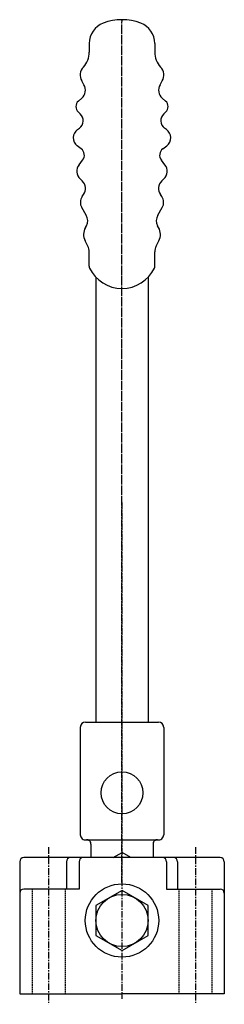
# Model space of a CAD drawing. Extents: x -228 to -189, y 174 to 362.
import ezdxf

# ---------------------------------------------------------------- set-up
doc = ezdxf.new("R2010")
doc.units = 0
doc.linetypes.add('CENTER', pattern=[2, 1.25, -0.25, 0.25, -0.25])
doc.linetypes.add('HIDDEN', pattern=[0.375, 0.25, -0.125])
doc.layers.get('0').update_dxf_attribs({"linetype": 'CONTINUOUS'})
doc.layers.add('BRAUER-1', color=1, linetype='CENTER')
doc.layers.add('BRAUER-2', color=4, linetype='HIDDEN')

msp = doc.modelspace()

# ---------------------------------------------------------------- linework, layer by layer
for p, q in [((-214.949991, 357.530741), (-214.949991, 355.867619)), ((-202.449991, 357.530741), (-202.449991, 355.867619)), ((-215.947031, 349.636503), (-216.372932, 350.381577)), ((-201.452952, 349.636503), (-201.027051, 350.381577)), ((-217.023697, 346.515876), (-216.3717, 347.089034)), ((-200.376286, 346.515876), (-201.028282, 347.089034)), ((-217.046384, 344.479406), (-216.6501, 344.115073)), ((-200.353599, 344.479406), (-200.749883, 344.115073)), ((-217.168602, 341.118977), (-216.826531, 341.360855)), ((-200.231381, 341.118977), (-200.573452, 341.360855)), ((-216.488365, 337.451504), (-217.218525, 338.003724)), ((-200.911618, 337.451504), (-200.181458, 338.003724)), ((-216.886248, 334.375748), (-216.2001, 335.255854)), ((-200.513735, 334.375748), (-201.199883, 335.255854)), ((-216.680842, 331.681491), (-216.27815, 331.301482)), ((-200.719141, 331.681491), (-201.121833, 331.301482)), ((-216.284421, 328.306547), (-216.016955, 328.684874)), ((-201.115562, 328.306547), (-201.383027, 328.684874)), ((-215.514913, 324.755951), (-216.374655, 326.227946)), ((-201.88507, 324.755951), (-201.025328, 326.227946)), ((-215.687585, 322.403557), (-215.494713, 322.749595)), ((-201.712398, 322.403557), (-201.90527, 322.749595)), ((-215.219114, 318.834214), (-215.741165, 319.871775)), ((-202.180869, 318.834214), (-201.658818, 319.871775)), ((-214.949991, 315.02034), (-214.949991, 317.755406)), ((-202.449991, 315.02034), (-202.449991, 317.755406)), ((-213.699991, 312.941213), (-213.699991, 227.963414)), ((-203.699991, 312.941213), (-203.699991, 227.963414)), ((-215.649715, 227.963414), (-201.750268, 227.963414)), ((-216.649715, 226.963414), (-216.649716, 206.463414)), ((-200.750268, 226.963414), (-200.750268, 206.463414)), ((-215.495869, 205.475319), (-201.904114, 205.475319)), ((-214.625268, 204.664977), (-214.625268, 202.082118)), ((-210.415381, 202.082118), (-208.699991, 203.072498)), ((-206.984601, 202.082117), (-208.699991, 203.072498)), ((-202.774715, 204.66498), (-202.774714, 202.082121)), ((-228.199989, 201.282119), (-228.199991, 176.082119)), ((-208.699991, 202.082117), (-227.399989, 202.082119)), ((-219.30476, 201.282118), (-219.30476, 196.082118)), ((-216.88654, 201.282118), (-216.886541, 196.082118)), ((-189.999991, 202.082117), (-208.699991, 202.082117)), ((-200.199991, 201.282117), (-200.199991, 196.082117)), ((-198.095226, 201.282117), (-198.095226, 196.082117)), ((-189.199991, 201.282117), (-189.199991, 176.082117)), ((-219.30476, 196.082118), (-227.399989, 196.082119)), ((-216.886541, 196.082118), (-219.30476, 196.082118)), ((-208.699991, 195.832117), (-213.679637, 192.957117)), ((-203.720345, 192.957117), (-208.699991, 195.832117)), ((-200.199991, 196.082117), (-198.095226, 196.082117)), ((-198.095226, 196.082117), (-189.999991, 196.082117)), ((-213.679637, 192.957117), (-213.679637, 187.207118)), ((-203.720345, 187.207117), (-203.720345, 192.957117)), ((-213.679637, 187.207118), (-208.699991, 184.332117)), ((-208.699991, 184.332117), (-203.720345, 187.207117)), ((-228.199991, 176.082119), (-208.699991, 176.082117)), ((-189.199991, 176.082117), (-208.699991, 176.082117))]:
    msp.add_line(p, q)
for centre, radius in [((-208.699992, 214.463414), 4), ((-208.699991, 190.082117), 7), ((-208.699991, 190.082117), 4.979646)]:
    msp.add_circle(centre, radius)
for centre, radius, start, end in [((-210.783325, 357.530741), 4.166667, 110.924833, 180), ((-208.699991, 352.082117), 10, 69.075167, 110.924833), ((-206.616658, 357.530741), 4.166667, 0, 69.075167), ((-219.116658, 355.867619), 4.166667, 317.052047, 0), ((-198.283325, 355.867619), 4.166667, 180, 222.947953), ((-214.421353, 351.497144), 2.247922, 137.05205, 209.753278), ((-202.97863, 351.497144), 2.247922, 330.246722, 42.94795), ((-217.72014, 348.622953), 2.042352, 311.318094, 29.862906), ((-199.679843, 348.622953), 2.042352, 150.137094, 228.681906), ((-216.119621, 345.487443), 1.369317, 131.318097, 227.405383), ((-201.280362, 345.487443), 1.369317, 312.594617, 48.681903), ((-217.850667, 342.80922), 1.77387, 305.264061, 47.405381), ((-199.549316, 342.80922), 1.77387, 132.594619, 234.735939), ((-216.054298, 339.543094), 1.930047, 125.264064, 232.899756), ((-201.345685, 339.543094), 1.930047, 307.100244, 54.735936), ((-217.426071, 336.211645), 1.554523, 322.059319, 52.899753), ((-199.973912, 336.211645), 1.554523, 127.100247, 217.940681), ((-215.303089, 333.141487), 2.007434, 142.059322, 226.660075), ((-202.096894, 333.141487), 2.007434, 313.339925, 37.940678), ((-217.654729, 329.842729), 2.005725, 324.740872, 46.660072), ((-199.745254, 329.842729), 2.005725, 133.339928, 215.259128), ((-214.715216, 327.197167), 1.921751, 144.740875, 210.287744), ((-202.684767, 327.197167), 1.921751, 329.712256, 35.259125), ((-217.262794, 323.735074), 2.024174, 330.865939, 30.287742), ((-200.137189, 323.735074), 2.024174, 149.712258, 209.134061), ((-213.325711, 321.087115), 2.703973, 150.865942, 206.709347), ((-204.074272, 321.087115), 2.703973, 333.290653, 29.134058), ((-217.477674, 317.697816), 2.528339, 1.305192, 26.709344), ((-199.922309, 317.697816), 2.528339, 153.290656, 178.694808), ((-214.116658, 315.02034), 0.833333, 180, 205.426725), ((-208.699991, 317.595459), 6.830959, 205.426725, 334.573275), ((-203.283325, 315.02034), 0.833333, 334.573275, 0), ((-215.649715, 226.963414), 1, 89.999999, 179.999999), ((-201.750268, 226.963414), 1, 0, 90), ((-215.649716, 206.463414), 1, 179.999999, 278.84988), ((-215.369321, 204.738436), 0.747671, 354.361598, 99.744598), ((-202.030662, 204.738439), 0.747671, 80.255429, 185.638429), ((-201.750268, 206.463414), 1, 261.150119, 0), ((-227.399989, 201.282119), 0.8, 89.999992, 179.999992), ((-218.50476, 201.282118), 0.8, 89.999992, 179.999992), ((-216.08654, 201.282118), 0.8, 89.999992, 179.999992), ((-200.999991, 201.282117), 0.8, 0, 90), ((-198.895226, 201.282117), 0.8, 0, 90), ((-189.999991, 201.282117), 0.8, 0, 90), ((-227.399989, 195.282119), 0.8, 89.999992, 179.999992), ((-189.999991, 195.282117), 0.8, 0, 90)]:
    msp.add_arc(centre, radius, start, end)
at = {"layer": 'BRAUER-1'}
for p, q in [((-208.699992, 197.332117), (-208.699991, 362.082117)), ((-208.699992, 269.896797), (-208.699992, 362.082117)), ((-208.699992, 269.896797), (-208.699992, 175.111087)), ((-222.699988, 204.082119), (-222.699991, 174.082119)), ((-194.699991, 204.082117), (-194.699991, 174.082117))]:
    msp.add_line(p, q, dxfattribs=at)
at = {"layer": 'BRAUER-2'}
for p, q in [((-225.849989, 196.082119), (-225.849991, 176.082119)), ((-219.549989, 196.082118), (-219.549991, 176.082119)), ((-197.849991, 196.082117), (-197.849991, 176.082117)), ((-191.549991, 196.082117), (-191.549991, 176.082117))]:
    msp.add_line(p, q, dxfattribs=at)

doc.saveas('drawing.dxf')
